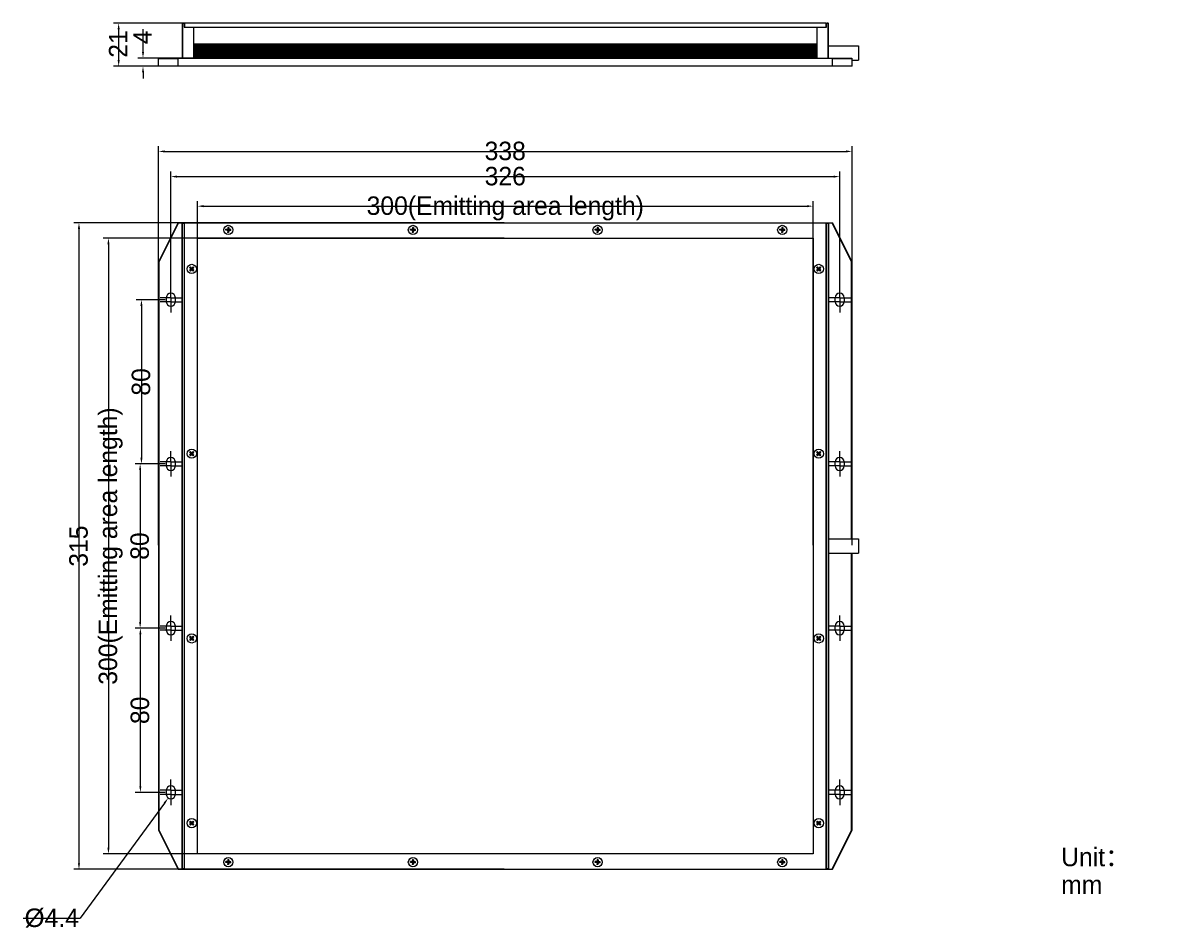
# Model space of a CAD drawing. Header units: millimetres. Extents: x 106 to 671, y 51 to 492.
import ezdxf

# ---------------------------------------------------------------- set-up
doc = ezdxf.new("R2010")
doc.units = ezdxf.units.MM
doc.header["$LTSCALE"] = 46.255
doc.header["$PDMODE"] = 3
doc.header["$PDSIZE"] = 8
doc.linetypes.add('CENTER', pattern=[0.6, 0.375, -0.075, 0.075, -0.075])
doc.layers.get('0').update_dxf_attribs({"linetype": 'CONTINUOUS'})
doc.layers.get('Defpoints').update_dxf_attribs({"linetype": 'CONTINUOUS'})
for name, color, linetype in [('00_COMPONENTS', 7, 'CONTINUOUS'), ('03_ALL_AXES', 7, 'CONTINUOUS'), ('05_ALL_CURVES', 7, 'CONTINUOUS'), ('50_ALL_DETAILS', 7, 'CONTINUOUS'), ('51__DRAFT_DIMS', 7, 'CONTINUOUS')]:
    doc.layers.add(name, color=color, linetype=linetype)
doc.styles.get("Standard").update_dxf_attribs({"font": 'simfang.ttf'})
doc.dimstyles.new('DIMSTYLE_1', dxfattribs={"dimtxt": 3, "dimasz": 3, "dimexe": 2.5, "dimexo": 0.5, "dimgap": 0.75, "dimtad": 1, "dimdsep": 46, "dimtxsty": 'STANDARD', "dimblk": '_FILLED', "dimblk1": '_FILLED', "dimblk2": '_FILLED', "dimcen": 0.09, "dimclrt": 3, "dimazin": 2, "dimtp": 0.3, "dimtm": 0.3, "dimtfac": 1, "dimtofl": 0, "dimtmove": 0, "dimatfit": 3, "dimldrblk": '_FILLED', "dimfxl": 1, "dimtolj": 1, "dimarcsym": 0})
doc.dimstyles.new('DIMSTYLE_2', dxfattribs={"dimtxt": 3, "dimasz": 3, "dimexe": 2.5, "dimexo": 0.5, "dimgap": 0.75, "dimtad": 1, "dimdsep": 46, "dimtxsty": 'STANDARD', "dimblk": '_FILLED', "dimblk1": '_FILLED', "dimblk2": '_FILLED', "dimcen": 0.09, "dimclrt": 3, "dimazin": 2, "dimtp": 0.5, "dimtm": 0.5, "dimtfac": 1, "dimtofl": 0, "dimtmove": 0, "dimatfit": 3, "dimldrblk": '_FILLED', "dimfxl": 1, "dimtolj": 1, "dimarcsym": 0})
doc.dimstyles.new('DIMSTYLE_3', dxfattribs={"dimtxt": 3, "dimasz": 3, "dimexe": 2.5, "dimexo": 0.5, "dimgap": 0.75, "dimtad": 1, "dimdsep": 46, "dimtxsty": 'STANDARD', "dimblk": '_FILLED', "dimblk1": '_FILLED', "dimblk2": '_FILLED', "dimcen": 0.09, "dimclrt": 3, "dimazin": 2, "dimtp": 0.1, "dimtm": 0.1, "dimtfac": 1, "dimtofl": 0, "dimtmove": 0, "dimatfit": 3, "dimldrblk": '_FILLED', "dimfxl": 1, "dimtolj": 1, "dimarcsym": 0})
doc.dimstyles.new('DIMSTYLE_4', dxfattribs={"dimtxt": 3, "dimasz": 3, "dimexe": 2.5, "dimexo": 0.5, "dimgap": 0.75, "dimtad": 1, "dimdsep": 46, "dimtxsty": 'STANDARD', "dimblk": '_FILLED', "dimblk1": '_FILLED', "dimblk2": '_FILLED', "dimcen": 0.09, "dimclrt": 3, "dimazin": 2, "dimtp": 0.2, "dimtm": 0.2, "dimtfac": 1, "dimtofl": 0, "dimtmove": 0, "dimatfit": 3, "dimldrblk": '_FILLED', "dimfxl": 1, "dimtolj": 1, "dimarcsym": 0})
doc.dimstyles.new('DIMSTYLE_5', dxfattribs={"dimtxt": 3, "dimasz": 3, "dimexe": 2.5, "dimexo": 0.5, "dimtad": 1, "dimdsep": 46, "dimtxsty": 'STANDARD', "dimblk": '_FILLED', "dimblk1": '_FILLED', "dimblk2": '_FILLED', "dimcen": 0.09, "dimclrt": 3, "dimazin": 2, "dimtp": 0.1, "dimtm": 0.1, "dimtfac": 1, "dimtofl": 0, "dimtmove": 0, "dimatfit": 1, "dimldrblk": '_FILLED', "dimfxl": 1, "dimtolj": 1, "dimarcsym": 0})

# ---------------------------------------------------------------- blocks, each defined once
blk = doc.blocks.new('_FILLED')
at = {"color": 0, "linetype": 'ByBlock'}
blk.add_solid([(0, 0), (-1, 0.17), (-1, -0.17)], dxfattribs=at)
blk = doc.blocks.new('*D1')
at = {"layer": '51__DRAFT_DIMS', "color": 0, "lineweight": -2}
for p, q in [((175.62, 357.12), (161.49, 357.12)), ((163.99, 354.12), (163.99, 280.12)), ((175.62, 277.12), (161.49, 277.12))]:
    blk.add_line(p, q, dxfattribs=at)
at = {"layer": 'Defpoints', "color": 0}
for p in [(176.12, 357.12), (163.99, 277.12), (176.12, 277.12)]:
    blk.add_point(p, dxfattribs=at)
at = {"layer": '51__DRAFT_DIMS', "color": 0, "linetype": 'ByBlock', "lineweight": -2, "xscale": 3, "yscale": 3, "zscale": 3}
for p, rotation in [((163.99, 357.12), 89.99999999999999), ((163.99, 277.12), 270)]:
    blk.add_blockref('_FILLED', p, dxfattribs=dict(at, rotation=rotation))
at = {"layer": '51__DRAFT_DIMS', "color": 3, "insert": (159.24, 317.08), "char_height": 3, "attachment_point": 2, "rotation": 90, "line_spacing_factor": 0.9}
blk.add_mtext('\\A1;\\A1;{\\fFZLanTingHei-R-GBK|b0|i0|c134|p2;\\H3x;\\C0;80}', dxfattribs=at)
blk = doc.blocks.new('*D2')
at = {"layer": '51__DRAFT_DIMS', "color": 0, "lineweight": -2}
for p, q in [((175.62, 277.12), (160.86, 277.12)), ((163.36, 274.12), (163.36, 200.12)), ((175.62, 197.12), (160.86, 197.12))]:
    blk.add_line(p, q, dxfattribs=at)
at = {"layer": 'Defpoints', "color": 0}
for p in [(176.12, 277.12), (163.36, 197.12), (176.12, 197.12)]:
    blk.add_point(p, dxfattribs=at)
at = {"layer": '51__DRAFT_DIMS', "color": 0, "linetype": 'ByBlock', "lineweight": -2, "xscale": 3, "yscale": 3, "zscale": 3}
for p, rotation in [((163.36, 277.12), 89.99999999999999), ((163.36, 197.12), 270)]:
    blk.add_blockref('_FILLED', p, dxfattribs=dict(at, rotation=rotation))
at = {"layer": '51__DRAFT_DIMS', "color": 3, "insert": (158.61, 237.08), "char_height": 3, "attachment_point": 2, "rotation": 90, "line_spacing_factor": 0.9}
blk.add_mtext('\\A1;\\A1;{\\fFZLanTingHei-R-GBK|b0|i0|c134|p2;\\H3x;\\C0;80}', dxfattribs=at)
blk = doc.blocks.new('*D3')
at = {"layer": '51__DRAFT_DIMS', "color": 0, "lineweight": -2}
for p, q in [((175.62, 197.12), (160.98, 197.12)), ((163.48, 120.12), (163.48, 194.12)), ((175.62, 117.12), (160.98, 117.12))]:
    blk.add_line(p, q, dxfattribs=at)
at = {"layer": 'Defpoints', "color": 0}
for p in [(163.48, 197.12), (176.12, 197.12), (176.12, 117.12)]:
    blk.add_point(p, dxfattribs=at)
at = {"layer": '51__DRAFT_DIMS', "color": 0, "linetype": 'ByBlock', "lineweight": -2, "xscale": 3, "yscale": 3, "zscale": 3}
for p, rotation in [((163.48, 197.12), 90), ((163.48, 117.12), 270)]:
    blk.add_blockref('_FILLED', p, dxfattribs=dict(at, rotation=rotation))
at = {"layer": '51__DRAFT_DIMS', "color": 3, "insert": (158.73, 157.08), "char_height": 3, "attachment_point": 2, "rotation": 90, "line_spacing_factor": 0.9}
blk.add_mtext('\\A1;\\A1;{\\fFZLanTingHei-R-GBK|b0|i0|c134|p2;\\H3x;\\C0;80}', dxfattribs=at)
blk = doc.blocks.new('*D4')
at = {"layer": '51__DRAFT_DIMS', "color": 0, "lineweight": -2}
for p, q in [((340.82, 387.12), (145.41, 387.12)), ((147.91, 384.12), (147.91, 90.12)), ((340.82, 87.12), (145.41, 87.12))]:
    blk.add_line(p, q, dxfattribs=at)
at = {"layer": 'Defpoints', "color": 0}
for p in [(341.32, 387.12), (147.91, 87.12), (341.32, 87.12)]:
    blk.add_point(p, dxfattribs=at)
at = {"layer": '51__DRAFT_DIMS', "color": 0, "linetype": 'ByBlock', "lineweight": -2, "xscale": 3, "yscale": 3, "zscale": 3}
for p, rotation in [((147.91, 387.12), 89.99999999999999), ((147.91, 87.12), 270)]:
    blk.add_blockref('_FILLED', p, dxfattribs=dict(at, rotation=rotation))
at = {"layer": '51__DRAFT_DIMS', "color": 3, "insert": (138.66, 237.12), "char_height": 3, "attachment_point": 2, "rotation": 90, "line_spacing_factor": 0.9}
blk.add_mtext('\\A1;\\A1;\\P{\\fFZLanTingHei-R-GBK|b0|i0|c134|p2;\\H3x;\\C0;300(\\f方正兰亭黑_GBK|b0|i0|c134|p0;\\C256;Emitting area length\\fFZLanTingHei-R-GBK|b0|i0|c134|p2;\\C0;)}', dxfattribs=at)
blk = doc.blocks.new('*D5')
at = {"layer": '51__DRAFT_DIMS', "color": 0, "lineweight": -2}
for p, q in [((340.82, 394.62), (131.05, 394.62)), ((133.55, 391.62), (133.55, 82.62)), ((340.82, 79.62), (131.05, 79.62))]:
    blk.add_line(p, q, dxfattribs=at)
at = {"layer": 'Defpoints', "color": 0}
for p in [(341.32, 394.62), (133.55, 79.62), (341.32, 79.62)]:
    blk.add_point(p, dxfattribs=at)
at = {"layer": '51__DRAFT_DIMS', "color": 0, "linetype": 'ByBlock', "lineweight": -2, "xscale": 3, "yscale": 3, "zscale": 3}
for p, rotation in [((133.55, 394.62), 89.99999999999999), ((133.55, 79.62), 270)]:
    blk.add_blockref('_FILLED', p, dxfattribs=dict(at, rotation=rotation))
at = {"layer": '51__DRAFT_DIMS', "color": 3, "insert": (128.8, 237.08), "char_height": 3, "attachment_point": 2, "rotation": 90, "line_spacing_factor": 0.9}
blk.add_mtext('\\A1;\\A1;{\\fFZLanTingHei-R-GBK|b0|i0|c134|p2;\\H3x;\\C0;315}', dxfattribs=at)
blk = doc.blocks.new('*D6')
at = {"layer": '51__DRAFT_DIMS', "color": 0, "lineweight": -2}
for p, q in [((191.32, 237.62), (191.32, 405.2)), ((194.32, 402.7), (488.32, 402.7)), ((491.32, 237.62), (491.32, 405.2))]:
    blk.add_line(p, q, dxfattribs=at)
at = {"layer": 'Defpoints', "color": 0}
for p in [(491.32, 402.7), (191.32, 237.12), (491.32, 237.12)]:
    blk.add_point(p, dxfattribs=at)
at = {"layer": '51__DRAFT_DIMS', "color": 0, "linetype": 'ByBlock', "lineweight": -2, "xscale": 3, "yscale": 3, "zscale": 3, "rotation": 180}
blk.add_blockref('_FILLED', (191.32, 402.7), dxfattribs=at)
at = {"layer": '51__DRAFT_DIMS', "color": 0, "linetype": 'ByBlock', "lineweight": -2, "xscale": 3, "yscale": 3, "zscale": 3}
blk.add_blockref('_FILLED', (491.32, 402.7), dxfattribs=at)
at = {"layer": '51__DRAFT_DIMS', "color": 3, "insert": (341.32, 411.95), "char_height": 3, "attachment_point": 2, "line_spacing_factor": 0.9}
blk.add_mtext('\\A1;\\A1;\\P{\\fFZLanTingHei-R-GBK|b0|i0|c134|p2;\\H3x;\\C0;300(\\f方正兰亭黑_GBK|b0|i0|c134|p0;\\C256;Emitting area length\\fFZLanTingHei-R-GBK|b0|i0|c134|p2;\\C0;)}', dxfattribs=at)
blk = doc.blocks.new('*D7')
at = {"layer": '51__DRAFT_DIMS', "color": 0, "lineweight": -2}
for p, q in [((172.32, 237.62), (172.32, 431.87)), ((175.32, 429.37), (507.32, 429.37)), ((510.32, 237.62), (510.32, 431.87))]:
    blk.add_line(p, q, dxfattribs=at)
at = {"layer": 'Defpoints', "color": 0}
for p in [(510.32, 429.37), (172.32, 237.12), (510.32, 237.12)]:
    blk.add_point(p, dxfattribs=at)
at = {"layer": '51__DRAFT_DIMS', "color": 0, "linetype": 'ByBlock', "lineweight": -2, "xscale": 3, "yscale": 3, "zscale": 3, "rotation": 180}
blk.add_blockref('_FILLED', (172.32, 429.37), dxfattribs=at)
at = {"layer": '51__DRAFT_DIMS', "color": 0, "linetype": 'ByBlock', "lineweight": -2, "xscale": 3, "yscale": 3, "zscale": 3}
blk.add_blockref('_FILLED', (510.32, 429.37), dxfattribs=at)
at = {"layer": '51__DRAFT_DIMS', "color": 3, "insert": (341.29, 434.12), "char_height": 3, "attachment_point": 2, "line_spacing_factor": 0.9}
blk.add_mtext('\\A1;\\A1;{\\fFZLanTingHei-R-GBK|b0|i0|c134|p2;\\H3x;\\C0;338}', dxfattribs=at)
blk = doc.blocks.new('*D8')
at = {"layer": '51__DRAFT_DIMS', "color": 0, "lineweight": -2}
for p, q in [((164.76, 477.86), (164.76, 488.96)), ((340.82, 474.86), (162.26, 474.86)), ((340.82, 470.86), (162.26, 470.86)), ((164.76, 467.86), (164.76, 464.86))]:
    blk.add_line(p, q, dxfattribs=at)
at = {"layer": 'Defpoints', "color": 0}
for p in [(164.76, 474.86), (341.32, 474.86), (341.32, 470.86)]:
    blk.add_point(p, dxfattribs=at)
at = {"layer": '51__DRAFT_DIMS', "color": 0, "linetype": 'ByBlock', "lineweight": -2, "xscale": 3, "yscale": 3, "zscale": 3}
for p, rotation in [((164.76, 474.86), 270), ((164.76, 470.86), 90)]:
    blk.add_blockref('_FILLED', p, dxfattribs=dict(at, rotation=rotation))
at = {"layer": '51__DRAFT_DIMS', "color": 3, "insert": (160.01, 481.61), "char_height": 3, "attachment_point": 1, "rotation": 90, "line_spacing_factor": 0.9}
blk.add_mtext('\\A1;\\A1;{\\fFZLanTingHei-R-GBK|b0|i0|c134|p2;\\H3x;\\C0;4}', dxfattribs=at)
blk = doc.blocks.new('*D9')
at = {"layer": '51__DRAFT_DIMS', "color": 0, "lineweight": -2}
for p, q in [((340.82, 491.86), (150.39, 491.86)), ((152.89, 488.86), (152.89, 473.86)), ((340.82, 470.86), (150.39, 470.86))]:
    blk.add_line(p, q, dxfattribs=at)
at = {"layer": 'Defpoints', "color": 0}
for p in [(341.32, 491.86), (152.89, 470.86), (341.32, 470.86)]:
    blk.add_point(p, dxfattribs=at)
at = {"layer": '51__DRAFT_DIMS', "color": 0, "linetype": 'ByBlock', "lineweight": -2, "xscale": 3, "yscale": 3, "zscale": 3}
for p, rotation in [((152.89, 491.86), 90), ((152.89, 470.86), 270)]:
    blk.add_blockref('_FILLED', p, dxfattribs=dict(at, rotation=rotation))
at = {"layer": '51__DRAFT_DIMS', "color": 3, "insert": (148.14, 481.71), "char_height": 3, "attachment_point": 2, "rotation": 90, "line_spacing_factor": 0.9}
blk.add_mtext('\\A1;\\A1;{\\fFZLanTingHei-R-GBK|b0|i0|c134|p2;\\H3x;\\C0;21}', dxfattribs=at)
blk = doc.blocks.new('*D10')
at = {"layer": '51__DRAFT_DIMS', "color": 0}
for p, q in [((178.23, 116.12), (178.41, 116.12)), ((178.32, 116.03), (178.32, 116.21))]:
    blk.add_line(p, q, dxfattribs=at)
at = {"layer": '51__DRAFT_DIMS', "color": 0, "lineweight": -2}
for p in [(175.25, 111.93), (106.35, 55.9)]:
    blk.add_line(p, (134.15, 55.9), dxfattribs=at)
at = {"layer": 'Defpoints', "color": 0}
for p in [(177.02, 114.35), (179.62, 117.9)]:
    blk.add_point(p, dxfattribs=at)
at = {"layer": '51__DRAFT_DIMS', "color": 0, "linetype": 'ByBlock', "lineweight": -2, "xscale": 3, "yscale": 3, "zscale": 3, "rotation": 53.73875941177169}
blk.add_blockref('_FILLED', (177.02, 114.35), dxfattribs=at)
at = {"layer": '51__DRAFT_DIMS', "color": 3, "insert": (133.52, 65.02), "char_height": 3, "attachment_point": 3, "line_spacing_factor": 0.9}
blk.add_mtext('\\A1;{\\A1;\\P\\fArial|b0|i0|c134|p2;\\H3x;\\C0;%%c\\fFZLanTingHei-R-GBK|b0|i0|c134|p2;4.4}', dxfattribs=at)
blk = doc.blocks.new('*D11')
at = {"layer": '51__DRAFT_DIMS', "color": 0, "lineweight": -2}
for p, q in [((178.32, 363.36), (178.32, 419.6)), ((504.32, 363.14), (504.32, 419.6)), ((181.32, 417.1), (501.32, 417.1))]:
    blk.add_line(p, q, dxfattribs=at)
at = {"layer": 'Defpoints', "color": 0}
for p in [(504.32, 417.1), (178.32, 362.86), (504.32, 362.64)]:
    blk.add_point(p, dxfattribs=at)
at = {"layer": '51__DRAFT_DIMS', "color": 0, "linetype": 'ByBlock', "lineweight": -2, "xscale": 3, "yscale": 3, "zscale": 3, "rotation": 180}
blk.add_blockref('_FILLED', (178.32, 417.1), dxfattribs=at)
at = {"layer": '51__DRAFT_DIMS', "color": 0, "linetype": 'ByBlock', "lineweight": -2, "xscale": 3, "yscale": 3, "zscale": 3}
blk.add_blockref('_FILLED', (504.32, 417.1), dxfattribs=at)
at = {"layer": '51__DRAFT_DIMS', "color": 3, "insert": (341.31, 421.85), "char_height": 3, "attachment_point": 2, "line_spacing_factor": 0.9}
blk.add_mtext('\\A1;\\A1;{\\fFZLanTingHei-R-GBK|b0|i0|c134|p2;\\H3x;\\C0;326}', dxfattribs=at)

msp = doc.modelspace()

# ---------------------------------------------------------------- linework, layer by layer
at = {"layer": '00_COMPONENTS', "color": 0}
for p, q in [((183.824, 491.659), (184.024, 491.859)), ((183.824, 491.659), (183.824, 474.859)), ((184.024, 491.659), (183.924, 491.759)), ((184.824, 491.859), (184.024, 491.859)), ((184.024, 491.659), (184.024, 474.859)), ((184.824, 491.659), (184.024, 491.659)), ((184.824, 491.859), (184.824, 489.859)), ((185.024, 491.859), (185.024, 489.859)), ((497.624, 491.859), (185.024, 491.859)), ((497.624, 491.859), (497.624, 489.859)), ((498.624, 491.859), (497.824, 491.859)), ((497.824, 489.859), (497.824, 491.859)), ((498.624, 491.659), (497.824, 491.659)), ((498.824, 491.659), (498.624, 491.859)), ((498.724, 491.759), (498.624, 491.659)), ((498.624, 474.859), (498.624, 491.659)), ((498.824, 474.859), (498.824, 491.659)), ((184.824, 489.859), (497.824, 489.859)), ((189.524, 474.859), (189.524, 489.859)), ((493.124, 489.859), (493.124, 474.859)), ((189.524, 481.709), (493.124, 481.709)), ((189.524, 481.549), (493.124, 481.549)), ((493.124, 481.019), (189.524, 481.019)), ((493.124, 480.699), (189.524, 480.699)), ((189.524, 480.269), (493.124, 480.269)), ((189.524, 479.949), (493.124, 479.949)), ((498.824, 480.859), (513.524, 480.859)), ((513.524, 480.859), (513.524, 473.86)), ((172.324, 474.659), (172.524, 474.859)), ((172.324, 470.859), (172.324, 474.659)), ((172.324, 474.659), (181.824, 474.659)), ((172.524, 474.859), (510.124, 474.859)), ((182.047, 474.859), (181.824, 474.659)), ((181.824, 470.859), (181.824, 474.659)), ((493.124, 479.519), (189.524, 479.519)), ((493.124, 479.199), (189.524, 479.199)), ((189.524, 478.769), (493.124, 478.769)), ((189.524, 478.449), (493.124, 478.449)), ((493.124, 478.019), (189.524, 478.019)), ((493.124, 477.699), (189.524, 477.699)), ((189.524, 477.269), (493.124, 477.269)), ((189.524, 476.949), (493.124, 476.949)), ((493.124, 476.519), (189.524, 476.519)), ((493.124, 476.199), (189.524, 476.199)), ((189.524, 475.769), (493.124, 475.769)), ((189.524, 475.449), (493.124, 475.449)), ((493.124, 474.899), (189.524, 474.899)), ((500.824, 474.659), (500.6, 474.859)), ((500.824, 474.659), (510.324, 474.659)), ((500.824, 470.859), (500.824, 474.659)), ((510.124, 474.859), (510.324, 474.659)), ((510.324, 470.859), (510.324, 474.659)), ((510.324, 470.859), (172.324, 470.859)), ((510.324, 473.859), (513.524, 473.859)), ((181.824, 394.623), (172.324, 375.569)), ((182.047, 394.623), (172.524, 375.522)), ((181.824, 394.623), (500.824, 394.623)), ((183.824, 394.423), (184.024, 394.623)), ((183.824, 79.823), (183.824, 394.423)), ((184.024, 394.423), (183.924, 394.523)), ((184.024, 79.823), (184.024, 394.423)), ((184.024, 394.423), (184.824, 394.423)), ((184.824, 394.623), (184.824, 79.623)), ((185.024, 79.623), (185.024, 394.623)), ((205.11, 390.952), (205.143, 391.451)), ((205.759, 390.91), (205.11, 390.952)), ((205.791, 391.409), (205.143, 391.451)), ((205.964, 390.808), (206.683, 391.438)), ((206.038, 390.591), (205.996, 389.942)), ((206.495, 389.91), (205.996, 389.942)), ((206.639, 390.764), (206.009, 391.483)), ((206.058, 390.89), (206.091, 391.389)), ((206.557, 390.857), (206.058, 390.89)), ((206.573, 391.107), (206.074, 391.14)), ((206.59, 391.356), (206.091, 391.389)), ((206.153, 392.337), (206.11, 391.689)), ((206.652, 392.304), (206.153, 392.337)), ((206.34, 391.373), (206.307, 390.874)), ((206.537, 390.558), (206.495, 389.91)), ((206.557, 390.857), (206.59, 391.356)), ((206.652, 392.304), (206.609, 391.656)), ((207.505, 390.795), (206.856, 390.838)), ((207.537, 391.294), (206.889, 391.337)), ((207.505, 390.795), (207.537, 391.294)), ((295.11, 390.952), (295.143, 391.451)), ((295.759, 390.91), (295.11, 390.952)), ((295.791, 391.409), (295.143, 391.451)), ((295.964, 390.808), (296.683, 391.438)), ((296.038, 390.591), (295.996, 389.942)), ((296.495, 389.91), (295.996, 389.942)), ((296.639, 390.764), (296.009, 391.483)), ((296.058, 390.89), (296.091, 391.389)), ((296.557, 390.857), (296.058, 390.89)), ((296.573, 391.107), (296.074, 391.14)), ((296.59, 391.356), (296.091, 391.389)), ((296.153, 392.337), (296.11, 391.689)), ((296.652, 392.304), (296.153, 392.337)), ((296.34, 391.373), (296.307, 390.874)), ((296.537, 390.558), (296.495, 389.91)), ((296.557, 390.857), (296.59, 391.356)), ((296.652, 392.304), (296.609, 391.656)), ((297.505, 390.795), (296.856, 390.838)), ((297.537, 391.294), (296.889, 391.337)), ((297.505, 390.795), (297.537, 391.294)), ((385.11, 390.952), (385.143, 391.451)), ((385.759, 390.91), (385.11, 390.952)), ((385.791, 391.409), (385.143, 391.451)), ((385.964, 390.808), (386.683, 391.438)), ((386.038, 390.591), (385.996, 389.942)), ((386.495, 389.91), (385.996, 389.942)), ((386.639, 390.764), (386.009, 391.483)), ((386.058, 390.89), (386.091, 391.389)), ((386.557, 390.857), (386.058, 390.89)), ((386.573, 391.107), (386.074, 391.14)), ((386.59, 391.356), (386.091, 391.389)), ((386.153, 392.337), (386.11, 391.689)), ((386.652, 392.304), (386.153, 392.337)), ((386.34, 391.373), (386.307, 390.874)), ((386.537, 390.558), (386.495, 389.91)), ((386.557, 390.857), (386.59, 391.356)), ((386.652, 392.304), (386.609, 391.656)), ((387.505, 390.795), (386.856, 390.838)), ((387.537, 391.294), (386.889, 391.337)), ((387.505, 390.795), (387.537, 391.294)), ((475.11, 390.952), (475.143, 391.451)), ((475.759, 390.91), (475.11, 390.952)), ((475.791, 391.409), (475.143, 391.451)), ((475.964, 390.808), (476.683, 391.438)), ((476.038, 390.591), (475.996, 389.942)), ((476.495, 389.91), (475.996, 389.942)), ((476.639, 390.764), (476.009, 391.483)), ((476.058, 390.89), (476.091, 391.389)), ((476.557, 390.857), (476.058, 390.89)), ((476.573, 391.107), (476.074, 391.14)), ((476.59, 391.356), (476.091, 391.389)), ((476.153, 392.337), (476.11, 391.689)), ((476.652, 392.304), (476.153, 392.337)), ((476.34, 391.373), (476.307, 390.874)), ((476.537, 390.558), (476.495, 389.91)), ((476.557, 390.857), (476.59, 391.356)), ((476.652, 392.304), (476.609, 391.656)), ((477.505, 390.795), (476.856, 390.838)), ((477.537, 391.294), (476.889, 391.337)), ((477.505, 390.795), (477.537, 391.294)), ((497.624, 394.623), (497.624, 79.623)), ((497.824, 79.623), (497.824, 394.623)), ((497.824, 394.423), (498.624, 394.423)), ((498.624, 394.623), (498.824, 394.423)), ((498.724, 394.523), (498.624, 394.423)), ((498.624, 394.423), (498.624, 79.823)), ((498.824, 394.423), (498.824, 79.823)), ((510.124, 375.522), (500.6, 394.623)), ((510.324, 375.569), (500.824, 394.623)), ((172.324, 375.569), (172.324, 98.677)), ((172.324, 375.569), (172.524, 375.522)), ((172.524, 375.522), (172.524, 98.724)), ((187.486, 372.775), (187.832, 373.135)), ((187.954, 372.324), (187.486, 372.775)), ((188.301, 372.685), (187.832, 373.135)), ((188.17, 372.116), (188.517, 372.477)), ((188.533, 371.646), (188.514, 372.601)), ((188.517, 372.477), (188.877, 372.13)), ((188.725, 372.693), (189.175, 373.161)), ((189.085, 372.346), (189.536, 372.815)), ((189.175, 373.161), (189.536, 372.815)), ((493.086, 372.775), (493.432, 373.135)), ((493.554, 372.324), (493.086, 372.775)), ((493.901, 372.685), (493.432, 373.135)), ((493.77, 372.116), (494.117, 372.477)), ((494.133, 371.646), (494.114, 372.601)), ((494.117, 372.477), (494.477, 372.13)), ((494.325, 372.693), (494.775, 373.161)), ((494.685, 372.346), (495.136, 372.815)), ((494.775, 373.161), (495.136, 372.815)), ((510.324, 375.569), (510.124, 375.522)), ((510.124, 240.623), (510.124, 375.522)), ((510.324, 240.623), (510.324, 375.569)), ((187.512, 371.432), (187.962, 371.9)), ((187.512, 371.432), (187.872, 371.085)), ((187.872, 371.085), (188.323, 371.554)), ((188.046, 372.114), (189.001, 372.133)), ((188.17, 372.116), (188.531, 371.77)), ((188.704, 371.95), (188.344, 372.297)), ((188.35, 371.943), (188.697, 372.303)), ((188.531, 371.77), (188.877, 372.13)), ((189.215, 371.111), (188.747, 371.562)), ((189.562, 371.472), (189.093, 371.922)), ((189.215, 371.111), (189.562, 371.472)), ((493.112, 371.432), (493.562, 371.9)), ((493.112, 371.432), (493.472, 371.085)), ((493.472, 371.085), (493.923, 371.554)), ((493.646, 372.114), (494.601, 372.133)), ((493.77, 372.116), (494.131, 371.77)), ((494.304, 371.95), (493.944, 372.297)), ((493.95, 371.943), (494.297, 372.303)), ((494.131, 371.77), (494.477, 372.13)), ((494.815, 371.111), (494.347, 371.562)), ((495.162, 371.472), (494.693, 371.922)), ((494.815, 371.111), (495.162, 371.472)), ((176.124, 358.123), (176.124, 356.123)), ((180.524, 356.123), (180.524, 358.123)), ((502.124, 356.123), (502.124, 358.123)), ((506.524, 358.123), (506.524, 356.123)), ((187.486, 282.775), (187.832, 283.135)), ((187.954, 282.324), (187.486, 282.775)), ((188.301, 282.685), (187.832, 283.135)), ((188.046, 282.114), (189.001, 282.133)), ((188.17, 282.116), (188.517, 282.477)), ((188.704, 281.95), (188.344, 282.297)), ((188.35, 281.943), (188.697, 282.303)), ((188.533, 281.646), (188.514, 282.601)), ((188.517, 282.477), (188.877, 282.13)), ((188.531, 281.77), (188.877, 282.13)), ((188.725, 282.693), (189.175, 283.161)), ((189.085, 282.346), (189.536, 282.815)), ((189.175, 283.161), (189.536, 282.815)), ((493.086, 282.775), (493.432, 283.135)), ((493.554, 282.324), (493.086, 282.775)), ((493.901, 282.685), (493.432, 283.135)), ((493.646, 282.114), (494.601, 282.133)), ((493.77, 282.116), (494.117, 282.477)), ((494.304, 281.95), (493.944, 282.297)), ((493.95, 281.943), (494.297, 282.303)), ((494.133, 281.646), (494.114, 282.601)), ((494.117, 282.477), (494.477, 282.13)), ((494.131, 281.77), (494.477, 282.13)), ((494.325, 282.693), (494.775, 283.161)), ((494.685, 282.346), (495.136, 282.815)), ((494.775, 283.161), (495.136, 282.815)), ((176.124, 278.123), (176.124, 276.123)), ((180.524, 276.123), (180.524, 278.123)), ((187.512, 281.432), (187.962, 281.9)), ((187.512, 281.432), (187.872, 281.085)), ((187.872, 281.085), (188.323, 281.554)), ((188.17, 282.116), (188.531, 281.77)), ((189.215, 281.111), (188.747, 281.562)), ((189.562, 281.472), (189.093, 281.922)), ((189.215, 281.111), (189.562, 281.472)), ((493.112, 281.432), (493.562, 281.9)), ((493.112, 281.432), (493.472, 281.085)), ((493.472, 281.085), (493.923, 281.554)), ((493.77, 282.116), (494.131, 281.77)), ((494.815, 281.111), (494.347, 281.562)), ((495.162, 281.472), (494.693, 281.922)), ((494.815, 281.111), (495.162, 281.472)), ((502.124, 276.123), (502.124, 278.123)), ((506.524, 278.123), (506.524, 276.123)), ((498.824, 240.623), (513.524, 240.623)), ((513.524, 240.623), (513.524, 233.623)), ((498.824, 233.623), (513.524, 233.623)), ((510.124, 98.724), (510.124, 233.623)), ((510.324, 98.677), (510.324, 233.623)), ((176.124, 198.123), (176.124, 196.123)), ((180.524, 196.123), (180.524, 198.123)), ((502.124, 196.123), (502.124, 198.123)), ((506.524, 198.123), (506.524, 196.123)), ((187.486, 192.775), (187.832, 193.135)), ((187.954, 192.324), (187.486, 192.775)), ((187.512, 191.432), (187.962, 191.9)), ((188.301, 192.685), (187.832, 193.135)), ((188.046, 192.114), (189.001, 192.133)), ((188.17, 192.116), (188.517, 192.477)), ((188.17, 192.116), (188.531, 191.77)), ((188.704, 191.95), (188.344, 192.297)), ((188.35, 191.943), (188.697, 192.303)), ((188.533, 191.646), (188.514, 192.601)), ((188.517, 192.477), (188.877, 192.13)), ((188.531, 191.77), (188.877, 192.13)), ((188.725, 192.693), (189.175, 193.161)), ((189.085, 192.346), (189.536, 192.815)), ((189.562, 191.472), (189.093, 191.922)), ((189.175, 193.161), (189.536, 192.815)), ((493.086, 192.775), (493.432, 193.135)), ((493.554, 192.324), (493.086, 192.775)), ((493.112, 191.432), (493.562, 191.9)), ((493.901, 192.685), (493.432, 193.135)), ((493.646, 192.114), (494.601, 192.133)), ((493.77, 192.116), (494.117, 192.477)), ((493.77, 192.116), (494.131, 191.77)), ((494.304, 191.95), (493.944, 192.297)), ((493.95, 191.943), (494.297, 192.303)), ((494.133, 191.646), (494.114, 192.601)), ((494.117, 192.477), (494.477, 192.13)), ((494.131, 191.77), (494.477, 192.13)), ((494.325, 192.693), (494.775, 193.161)), ((494.685, 192.346), (495.136, 192.815)), ((495.162, 191.472), (494.693, 191.922)), ((494.775, 193.161), (495.136, 192.815)), ((187.512, 191.432), (187.872, 191.085)), ((187.872, 191.085), (188.323, 191.554)), ((189.215, 191.111), (188.747, 191.562)), ((189.215, 191.111), (189.562, 191.472)), ((493.112, 191.432), (493.472, 191.085)), ((493.472, 191.085), (493.923, 191.554)), ((494.815, 191.111), (494.347, 191.562)), ((494.815, 191.111), (495.162, 191.472)), ((176.124, 118.123), (176.124, 116.123)), ((180.524, 116.123), (180.524, 118.123)), ((502.124, 116.123), (502.124, 118.123)), ((506.524, 118.123), (506.524, 116.123)), ((187.486, 102.775), (187.832, 103.135)), ((187.954, 102.324), (187.486, 102.775)), ((187.512, 101.432), (187.962, 101.9)), ((188.301, 102.685), (187.832, 103.135)), ((188.046, 102.114), (189.001, 102.133)), ((188.17, 102.116), (188.517, 102.477)), ((188.17, 102.116), (188.531, 101.77)), ((188.704, 101.95), (188.344, 102.297)), ((188.35, 101.943), (188.697, 102.303)), ((188.533, 101.646), (188.514, 102.601)), ((188.517, 102.477), (188.877, 102.13)), ((188.531, 101.77), (188.877, 102.13)), ((188.725, 102.693), (189.175, 103.161)), ((189.085, 102.346), (189.536, 102.815)), ((189.562, 101.472), (189.093, 101.922)), ((189.175, 103.161), (189.536, 102.815)), ((493.086, 102.775), (493.432, 103.135)), ((493.554, 102.324), (493.086, 102.775)), ((493.112, 101.432), (493.562, 101.9)), ((493.901, 102.685), (493.432, 103.135)), ((493.646, 102.114), (494.601, 102.133)), ((493.77, 102.116), (494.117, 102.477)), ((493.77, 102.116), (494.131, 101.77)), ((494.304, 101.95), (493.944, 102.297)), ((493.95, 101.943), (494.297, 102.303)), ((494.133, 101.646), (494.114, 102.601)), ((494.117, 102.477), (494.477, 102.13)), ((494.131, 101.77), (494.477, 102.13)), ((494.325, 102.693), (494.775, 103.161)), ((494.685, 102.346), (495.136, 102.815)), ((495.162, 101.472), (494.693, 101.922)), ((494.775, 103.161), (495.136, 102.815)), ((172.324, 98.677), (172.524, 98.724)), ((172.324, 98.677), (181.824, 79.623)), ((172.524, 98.724), (182.047, 79.623)), ((187.512, 101.432), (187.872, 101.085)), ((187.872, 101.085), (188.323, 101.554)), ((189.215, 101.111), (188.747, 101.562)), ((189.215, 101.111), (189.562, 101.472)), ((493.112, 101.432), (493.472, 101.085)), ((493.472, 101.085), (493.923, 101.554)), ((494.815, 101.111), (494.347, 101.562)), ((494.815, 101.111), (495.162, 101.472)), ((500.6, 79.623), (510.124, 98.724)), ((500.824, 79.623), (510.324, 98.677)), ((510.124, 98.724), (510.324, 98.677)), ((181.824, 79.623), (500.824, 79.623)), ((183.824, 79.823), (184.024, 79.623)), ((183.924, 79.723), (184.024, 79.823)), ((184.824, 79.823), (184.024, 79.823)), ((205.11, 82.952), (205.143, 83.451)), ((205.759, 82.91), (205.11, 82.952)), ((205.791, 83.409), (205.143, 83.451)), ((205.964, 82.808), (206.683, 83.438)), ((206.038, 82.591), (205.996, 81.942)), ((206.495, 81.91), (205.996, 81.942)), ((206.009, 83.483), (206.639, 82.764)), ((206.058, 82.89), (206.091, 83.389)), ((206.557, 82.857), (206.058, 82.89)), ((206.573, 83.107), (206.074, 83.14)), ((206.59, 83.356), (206.091, 83.389)), ((206.153, 84.337), (206.11, 83.689)), ((206.652, 84.304), (206.153, 84.337)), ((206.34, 83.373), (206.307, 82.874)), ((206.537, 82.558), (206.495, 81.91)), ((206.557, 82.857), (206.59, 83.356)), ((206.652, 84.304), (206.609, 83.656)), ((207.505, 82.795), (206.856, 82.838)), ((207.537, 83.294), (206.889, 83.337)), ((207.505, 82.795), (207.537, 83.294)), ((295.11, 82.952), (295.143, 83.451)), ((295.759, 82.91), (295.11, 82.952)), ((295.791, 83.409), (295.143, 83.451)), ((295.964, 82.808), (296.683, 83.438)), ((296.038, 82.591), (295.996, 81.942)), ((296.495, 81.91), (295.996, 81.942)), ((296.009, 83.483), (296.639, 82.764)), ((296.058, 82.89), (296.091, 83.389)), ((296.557, 82.857), (296.058, 82.89)), ((296.573, 83.107), (296.074, 83.14)), ((296.59, 83.356), (296.091, 83.389)), ((296.153, 84.337), (296.11, 83.689)), ((296.652, 84.304), (296.153, 84.337)), ((296.34, 83.373), (296.307, 82.874)), ((296.537, 82.558), (296.495, 81.91)), ((296.557, 82.857), (296.59, 83.356)), ((296.652, 84.304), (296.609, 83.656)), ((297.505, 82.795), (296.856, 82.838)), ((297.537, 83.294), (296.889, 83.337)), ((297.505, 82.795), (297.537, 83.294)), ((385.11, 82.952), (385.143, 83.451)), ((385.759, 82.91), (385.11, 82.952)), ((385.791, 83.409), (385.143, 83.451)), ((385.964, 82.808), (386.683, 83.438)), ((386.038, 82.591), (385.996, 81.942)), ((386.495, 81.91), (385.996, 81.942)), ((386.009, 83.483), (386.639, 82.764)), ((386.058, 82.89), (386.091, 83.389)), ((386.557, 82.857), (386.058, 82.89)), ((386.573, 83.107), (386.074, 83.14)), ((386.59, 83.356), (386.091, 83.389)), ((386.153, 84.337), (386.11, 83.689)), ((386.652, 84.304), (386.153, 84.337)), ((386.34, 83.373), (386.307, 82.874)), ((386.537, 82.558), (386.495, 81.91)), ((386.557, 82.857), (386.59, 83.356)), ((386.652, 84.304), (386.609, 83.656)), ((387.505, 82.795), (386.856, 82.838)), ((387.537, 83.294), (386.889, 83.337)), ((387.505, 82.795), (387.537, 83.294)), ((475.11, 82.952), (475.143, 83.451)), ((475.759, 82.91), (475.11, 82.952)), ((475.791, 83.409), (475.143, 83.451)), ((475.964, 82.808), (476.683, 83.438)), ((476.038, 82.591), (475.996, 81.942)), ((476.495, 81.91), (475.996, 81.942)), ((476.009, 83.483), (476.639, 82.764)), ((476.058, 82.89), (476.091, 83.389)), ((476.557, 82.857), (476.058, 82.89)), ((476.573, 83.107), (476.074, 83.14)), ((476.59, 83.356), (476.091, 83.389)), ((476.153, 84.337), (476.11, 83.689)), ((476.652, 84.304), (476.153, 84.337)), ((476.34, 83.373), (476.307, 82.874)), ((476.537, 82.558), (476.495, 81.91)), ((476.557, 82.857), (476.59, 83.356)), ((476.652, 84.304), (476.609, 83.656)), ((477.505, 82.795), (476.856, 82.838)), ((477.537, 83.294), (476.889, 83.337)), ((477.505, 82.795), (477.537, 83.294)), ((498.624, 79.823), (497.824, 79.823)), ((498.624, 79.823), (498.724, 79.723)), ((498.824, 79.823), (498.624, 79.623))]:
    msp.add_line(p, q, dxfattribs=at)
for centre in [(206.324, 391.123), (296.324, 391.123), (386.324, 391.123), (476.324, 391.123), (188.524, 372.123), (494.124, 372.123), (188.524, 282.123), (494.124, 282.123), (188.524, 192.123), (494.124, 192.123), (188.524, 102.123), (494.124, 102.123), (206.324, 83.123), (296.324, 83.123), (386.324, 83.123), (476.324, 83.123)]:
    msp.add_circle(centre, 2.25, dxfattribs=at)
for centre, radius, start, end in [((205.739, 390.61), 0.3, 356.2476, 86.2476), ((205.811, 391.708), 0.3, 266.2476, 356.2476), ((206.837, 390.539), 0.3, 86.2476, 176.2476), ((206.909, 391.636), 0.3, 176.2476, 266.2476), ((295.739, 390.61), 0.3, 356.2476, 86.2476), ((295.811, 391.708), 0.3, 266.2476, 356.2476), ((296.837, 390.539), 0.3, 86.2476, 176.2476), ((296.909, 391.636), 0.3, 176.2476, 266.2476), ((385.739, 390.61), 0.3, 356.2476, 86.2476), ((385.811, 391.708), 0.3, 266.2476, 356.2476), ((386.837, 390.539), 0.3, 86.2476, 176.2476), ((386.909, 391.636), 0.3, 176.2476, 266.2476), ((475.739, 390.61), 0.3, 356.2476, 86.2476), ((475.811, 391.708), 0.3, 266.2476, 356.2476), ((476.837, 390.539), 0.3, 86.2476, 176.2476), ((476.909, 391.636), 0.3, 176.2476, 266.2476), ((188.509, 372.901), 0.3, 226.11001, 316.11001), ((494.109, 372.901), 0.3, 226.11001, 316.11001), ((187.746, 372.108), 0.3, 316.11001, 46.11001), ((188.539, 371.346), 0.3, 46.11001, 136.11001), ((189.301, 372.138), 0.3, 136.11001, 226.11001), ((493.346, 372.108), 0.3, 316.11001, 46.11001), ((494.139, 371.346), 0.3, 46.11001, 136.11001), ((494.901, 372.138), 0.3, 136.11001, 226.11001), ((178.324, 358.123), 2.2, 0, 180), ((178.324, 356.123), 2.2, 180, 360), ((504.324, 358.123), 2.2, 0, 180), ((504.324, 356.123), 2.2, 180, 360), ((187.746, 282.108), 0.3, 316.11001, 46.11001), ((188.509, 282.901), 0.3, 226.11001, 316.11001), ((189.301, 282.138), 0.3, 136.11001, 226.11001), ((493.346, 282.108), 0.3, 316.11001, 46.11001), ((494.109, 282.901), 0.3, 226.11001, 316.11001), ((494.901, 282.138), 0.3, 136.11001, 226.11001), ((178.324, 278.123), 2.2, 0, 180), ((188.539, 281.346), 0.3, 46.11001, 136.11001), ((494.139, 281.346), 0.3, 46.11001, 136.11001), ((504.324, 278.123), 2.2, 0, 180), ((178.324, 276.123), 2.2, 180, 360), ((504.324, 276.123), 2.2, 180, 360), ((178.324, 198.123), 2.2, 0, 180), ((504.324, 198.123), 2.2, 0, 180), ((178.324, 196.123), 2.2, 180, 360), ((187.746, 192.108), 0.3, 316.11001, 46.11001), ((188.509, 192.901), 0.3, 226.11001, 316.11001), ((189.301, 192.138), 0.3, 136.11001, 226.11001), ((493.346, 192.108), 0.3, 316.11001, 46.11001), ((494.109, 192.901), 0.3, 226.11001, 316.11001), ((494.901, 192.138), 0.3, 136.11001, 226.11001), ((504.324, 196.123), 2.2, 180, 360), ((188.539, 191.346), 0.3, 46.11001, 136.11001), ((494.139, 191.346), 0.3, 46.11001, 136.11001), ((178.324, 118.123), 2.2, 0, 180), ((504.324, 118.123), 2.2, 0, 180), ((178.324, 116.123), 2.2, 180, 360), ((504.324, 116.123), 2.2, 180, 360), ((187.746, 102.108), 0.3, 316.11001, 46.11001), ((188.509, 102.901), 0.3, 226.11001, 316.11001), ((188.539, 101.346), 0.3, 46.11001, 136.11001), ((189.301, 102.138), 0.3, 136.11001, 226.11001), ((493.346, 102.108), 0.3, 316.11001, 46.11001), ((494.109, 102.901), 0.3, 226.11001, 316.11001), ((494.139, 101.346), 0.3, 46.11001, 136.11001), ((494.901, 102.138), 0.3, 136.11001, 226.11001), ((205.739, 82.61), 0.3, 356.2476, 86.2476), ((205.811, 83.708), 0.3, 266.2476, 356.2476), ((206.837, 82.539), 0.3, 86.2476, 176.2476), ((206.909, 83.636), 0.3, 176.2476, 266.2476), ((295.739, 82.61), 0.3, 356.2476, 86.2476), ((295.811, 83.708), 0.3, 266.2476, 356.2476), ((296.837, 82.539), 0.3, 86.2476, 176.2476), ((296.909, 83.636), 0.3, 176.2476, 266.2476), ((385.739, 82.61), 0.3, 356.2476, 86.2476), ((385.811, 83.708), 0.3, 266.2476, 356.2476), ((386.837, 82.539), 0.3, 86.2476, 176.2476), ((386.909, 83.636), 0.3, 176.2476, 266.2476), ((475.739, 82.61), 0.3, 356.2476, 86.2476), ((475.811, 83.708), 0.3, 266.2476, 356.2476), ((476.837, 82.539), 0.3, 86.2476, 176.2476), ((476.909, 83.636), 0.3, 176.2476, 266.2476)]:
    msp.add_arc(centre, radius, start, end, dxfattribs=at)
at = {"layer": '03_ALL_AXES', "color": 0, "linetype": 'CENTER'}
for p, q in [((178.324, 361.323), (178.324, 363.323)), ((178.324, 358.123), (178.324, 361.323)), ((504.324, 361.323), (504.324, 363.323)), ((504.324, 358.123), (504.324, 361.323)), ((178.324, 358.123), (173.124, 358.123)), ((178.324, 356.123), (173.124, 356.123)), ((178.324, 358.123), (178.324, 352.923)), ((178.324, 358.123), (183.524, 358.123)), ((178.324, 356.123), (183.524, 356.123)), ((504.324, 358.123), (499.124, 358.123)), ((504.324, 356.123), (499.124, 356.123)), ((504.324, 358.123), (509.524, 358.123)), ((504.324, 358.123), (504.324, 352.923)), ((504.324, 356.123), (509.524, 356.123)), ((178.324, 352.923), (178.324, 350.923)), ((504.324, 352.923), (504.324, 350.923)), ((178.324, 281.323), (178.324, 283.323)), ((504.324, 281.323), (504.324, 283.323)), ((178.324, 278.123), (173.124, 278.123)), ((178.324, 278.123), (178.324, 281.323)), ((178.324, 278.123), (178.324, 272.923)), ((178.324, 278.123), (183.524, 278.123)), ((504.324, 278.123), (499.124, 278.123)), ((504.324, 278.123), (504.324, 281.323)), ((504.324, 278.123), (509.524, 278.123)), ((504.324, 278.123), (504.324, 272.923)), ((178.324, 276.123), (173.124, 276.123)), ((178.324, 276.123), (183.524, 276.123)), ((178.324, 272.923), (178.324, 270.923)), ((504.324, 276.123), (499.124, 276.123)), ((504.324, 276.123), (509.524, 276.123)), ((504.324, 272.923), (504.324, 270.923)), ((178.324, 201.323), (178.324, 203.323)), ((504.324, 201.323), (504.324, 203.323)), ((178.324, 198.123), (173.124, 198.123)), ((178.324, 198.123), (178.324, 201.323)), ((178.324, 198.123), (178.324, 192.923)), ((178.324, 198.123), (183.524, 198.123)), ((504.324, 198.123), (499.124, 198.123)), ((504.324, 198.123), (504.324, 201.323)), ((504.324, 198.123), (509.524, 198.123)), ((504.324, 198.123), (504.324, 192.923)), ((178.324, 196.123), (173.124, 196.123)), ((178.324, 196.123), (183.524, 196.123)), ((178.324, 192.923), (178.324, 190.923)), ((504.324, 196.123), (499.124, 196.123)), ((504.324, 196.123), (509.524, 196.123)), ((504.324, 192.923), (504.324, 190.923)), ((178.324, 121.323), (178.324, 123.323)), ((178.324, 118.123), (178.324, 121.323)), ((504.324, 121.323), (504.324, 123.323)), ((504.324, 118.123), (504.324, 121.323)), ((178.324, 118.123), (173.124, 118.123)), ((178.324, 116.123), (173.124, 116.123)), ((178.324, 118.123), (178.324, 112.923)), ((178.324, 118.123), (183.524, 118.123)), ((178.324, 116.123), (183.524, 116.123)), ((178.324, 112.923), (178.324, 110.923)), ((504.324, 118.123), (499.124, 118.123)), ((504.324, 116.123), (499.124, 116.123)), ((504.324, 118.123), (509.524, 118.123)), ((504.324, 118.123), (504.324, 112.923)), ((504.324, 116.123), (509.524, 116.123)), ((504.324, 112.923), (504.324, 110.923))]:
    msp.add_line(p, q, dxfattribs=at)
at = {"layer": '05_ALL_CURVES', "color": 0}
for p, q in [((191.324, 87.123), (191.324, 387.123)), ((191.324, 387.123), (491.324, 387.123)), ((491.324, 387.123), (491.324, 87.123)), ((491.324, 87.123), (191.324, 87.123))]:
    msp.add_line(p, q, dxfattribs=at)

# ---------------------------------------------------------------- texts
at = {"layer": '50_ALL_DETAILS', "color": 0, "insert": (612.262, 90.128), "char_height": 9, "width": 17.58984, "attachment_point": 1, "line_spacing_factor": 0.9}
msp.add_mtext('{\\fFZLanTingHei-R-GBK|b0|i0|c134|p2;\\C0;Unit：mm}', dxfattribs=at)

# ---------------------------------------------------------------- dimensions: what is measured, and where the dimension line sits
at = {"layer": '51__DRAFT_DIMS', "color": 0}
for base, p1, p2, angle, text, dimstyle, picture, middle in [((152.887, 470.859), (341.324, 491.859), (341.324, 470.859), 270, '\\A1;{\\fFZLanTingHei-R-GBK|b0|i0|c134|p2;\\H3x;\\C0;<>}', 'DIMSTYLE_4', '*D9', (152.887, 481.706)), ((164.761, 474.859), (341.324, 470.859), (341.324, 474.859), 90, '\\A1;{\\fFZLanTingHei-R-GBK|b0|i0|c134|p2;\\H3x;\\C0;<>}', 'DIMSTYLE_3', '*D8', (164.761, 484.908)), ((133.548, 79.623), (341.324, 394.623), (341.324, 79.623), 270, '\\A1;{\\fFZLanTingHei-R-GBK|b0|i0|c134|p2;\\H3x;\\C0;<>}', 'DIMSTYLE_2', '*D5', (133.548, 237.082)), ((147.915, 87.123), (341.324, 387.123), (341.324, 87.123), 270, '\\A1;\\P{\\fFZLanTingHei-R-GBK|b0|i0|c134|p2;\\H3x;\\C0;300(\\f方正兰亭黑_GBK|b0|i0|c134|p0;\\C256;Emitting area length\\fFZLanTingHei-R-GBK|b0|i0|c134|p2;\\C0;)}', 'DIMSTYLE_2', '*D4', (147.915, 237.123)), ((163.986, 277.123), (176.124, 357.123), (176.124, 277.123), 270, '\\A1;{\\fFZLanTingHei-R-GBK|b0|i0|c134|p2;\\H3x;\\C0;<>}', 'DIMSTYLE_1', '*D1', (163.986, 317.079)), ((163.36, 197.123), (176.124, 277.123), (176.124, 197.123), 270, '\\A1;{\\fFZLanTingHei-R-GBK|b0|i0|c134|p2;\\H3x;\\C0;<>}', 'DIMSTYLE_1', '*D2', (163.36, 237.079)), ((163.482, 197.123), (176.124, 117.123), (176.124, 197.123), 90, '\\A1;{\\fFZLanTingHei-R-GBK|b0|i0|c134|p2;\\H3x;\\C0;<>}', 'DIMSTYLE_1', '*D3', (163.482, 157.079))]:
    dim = msp.add_linear_dim(base=base, p1=p1, p2=p2, angle=angle, text=text, dimstyle=dimstyle, override={"dimtxsty": 'STANDARD'}, dxfattribs=at)
    dim.commit()
    dim.dimension.update_dxf_attribs({"geometry": picture, "text_midpoint": middle, "dimtype": 160})
for base, p1, p2, text, picture, middle in [((510.324, 429.374), (172.324, 237.123), (510.324, 237.123), '\\A1;{\\fFZLanTingHei-R-GBK|b0|i0|c134|p2;\\H3x;\\C0;<>}', '*D7', (341.294, 429.374)), ((504.324, 417.1), (178.324, 362.863), (504.324, 362.643), '\\A1;{\\fFZLanTingHei-R-GBK|b0|i0|c134|p2;\\H3x;\\C0;<>}', '*D11', (341.312, 417.1)), ((491.324, 402.703), (191.324, 237.123), (491.324, 237.123), '\\A1;\\P{\\fFZLanTingHei-R-GBK|b0|i0|c134|p2;\\H3x;\\C0;300(\\f方正兰亭黑_GBK|b0|i0|c134|p0;\\C256;Emitting area length\\fFZLanTingHei-R-GBK|b0|i0|c134|p2;\\C0;)}', '*D6', (341.324, 402.703))]:
    dim = msp.add_linear_dim(base=base, p1=p1, p2=p2, text=text, dimstyle='DIMSTYLE_2', override={"dimtxsty": 'STANDARD'}, dxfattribs=at)
    dim.commit()
    dim.dimension.update_dxf_attribs({"geometry": picture, "text_midpoint": middle, "dimtype": 160})
dim = msp.add_diameter_dim_2p(p1=(179.625, 117.897), p2=(177.022, 114.349), text='{\\A1;\\P\\fArial|b0|i0|c134|p2;\\H3x;\\C0;%%c\\fFZLanTingHei-R-GBK|b0|i0|c134|p2;<>}', dimstyle='DIMSTYLE_5', override={"dimtih": 1, "dimtoh": 1, "dimpost": '<>', "dimtxsty": 'STANDARD'}, dxfattribs=at)
dim.commit()
dim.dimension.update_dxf_attribs({"geometry": '*D10', "text_midpoint": (119.934, 55.898), "dimtype": 163})

doc.saveas('drawing.dxf')
